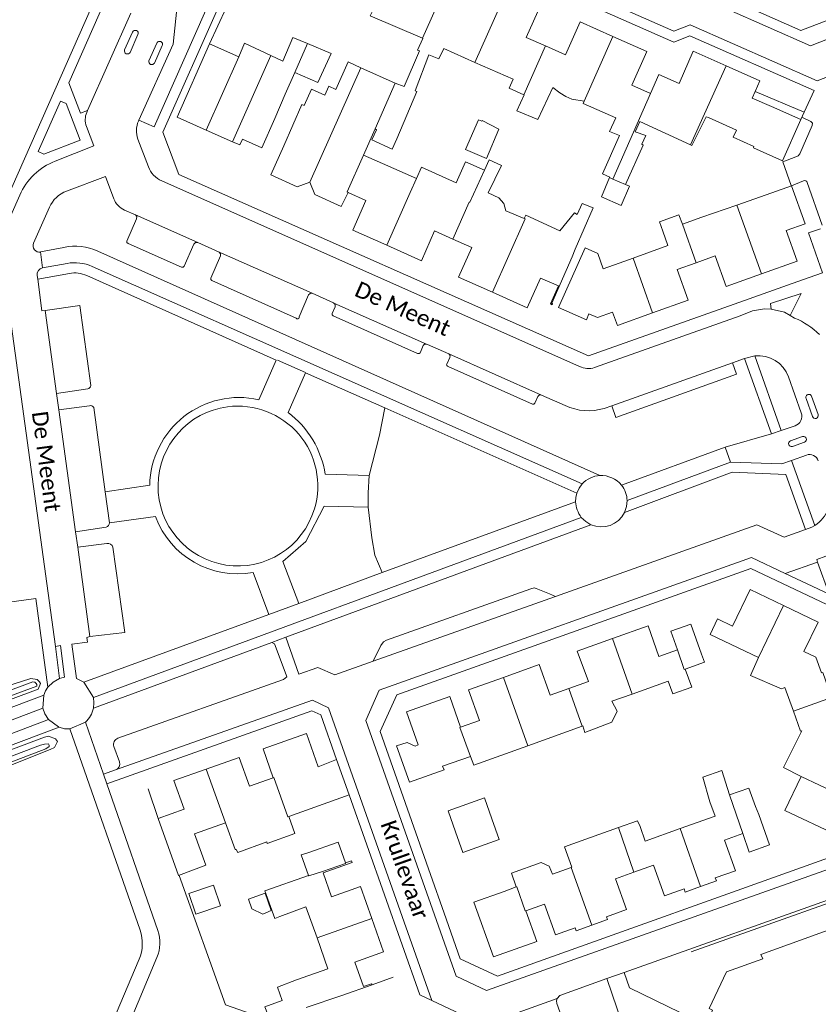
# Model space of a CAD drawing. Extents: x 177628 to 188968, y 384226 to 390673.
# Tile 236 of 256: x 184374 to 184499, y 386269 to 386422. Entities that reach past the tile are written whole.
import ezdxf

# ---------------------------------------------------------------- set-up
doc = ezdxf.new("R2010")
doc.units = 0
for name, color, linetype, lineweight in [('B01_F', 14, 'Continuous', 9), ('B01_T', 14, 'Continuous', 9), ('B02_F', 14, 'Continuous', 9), ('B02_T', 14, 'Continuous', 9), ('B07_D', 14, 'Continuous', 9), ('B07_F', 14, 'Continuous', 9), ('B07_T', 14, 'Continuous', 9), ('B11_F', 14, 'Continuous', 9), ('B11_S', 14, 'Continuous', 9), ('B14_F', 14, 'Continuous', 9), ('T01_F', 253, 'Continuous', 9), ('T01_T', 253, 'Continuous', 9), ('T04_F', 253, 'HAAG', 9), ('T05_T', 253, 'Continuous', 9), ('T09_F', 253, 'Continuous', 9), ('V00_D', 253, 'Continuous', 9), ('V00_F', 8, 'Continuous', 9), ('V00_T', 8, 'Continuous', 9), ('W01_F', 253, 'Continuous', 9), ('Z06', 7, 'Continuous', 9)]:
    doc.layers.add(name, color=color, linetype=linetype, lineweight=lineweight)
doc.styles.add('Legend', font='calibri.ttf')
doc.linetypes.add('HAAG', pattern='A,4,-1,[5,TOPOCAD.SHX,S=0.35,R=0,X=-0.35,Y=-0.35],-1', length=6)

msp = doc.modelspace()

# ---------------------------------------------------------------- linework, layer by layer
at = {"layer": 'B01_F', "linetype": 'Continuous'}
for points in [[(184413.572, 386416.51), (184415.437, 386415.651), (184417.004, 386419.341), (184419.277, 386418.386)], [(184408.558, 386416.304), (184409.435, 386418.417), (184413.572, 386416.51)], [(184417.295, 386413.85), (184415.782, 386410.5)], [(184488.774, 386402.324), (184485.551, 386403.786), (184486.088, 386404.903)], [(184460.958, 386386.378), (184463.77, 386392.776)], [(184423.801, 386306.898), (184420.934, 386305.777)], [(184425.754, 386301.389), (184423.801, 386306.898)], [(184416.376, 386298.026), (184425.754, 386301.389)]]:
    msp.add_lwpolyline(points, dxfattribs=at)
at = {"layer": 'B01_T', "linetype": 'Continuous'}
for points in [[(184450.349, 386426.742), (184455.602, 386424.413), (184453.336, 386419.303), (184456.319, 386418.001)], [(184456.319, 386418.001), (184459.458, 386416.63), (184461.724, 386421.741), (184466.819, 386419.482)], [(184466.819, 386419.482), (184472.09, 386417.145), (184469.755, 386411.879), (184472.653, 386410.594)], [(184403.5, 386404.899), (184398.953, 386406.916), (184404.023, 386418.32)], [(184404.023, 386418.32), (184408.558, 386416.304)], [(184472.653, 386410.594), (184473.966, 386413.556), (184477.129, 386412.154), (184479.314, 386417.189), (184484.46, 386414.911)], [(184427.589, 386414.615), (184425.588, 386415.508), (184423.682, 386411.235), (184422.591, 386411.721), (184421.983, 386410.358), (184419.892, 386411.29), (184418.753, 386408.736), (184418.389, 386408.898), (184415.607, 386402.473)], [(184484.46, 386414.911), (184489.721, 386412.581), (184488.988, 386410.926)], [(184415.782, 386410.5), (184414.176, 386406.721)], [(184488.526, 386409.883), (184488.988, 386410.926)], [(184488.988, 386410.926), (184496.586, 386407.687)], [(184488.526, 386409.883), (184491.542, 386408.548)], [(184491.542, 386408.548), (184496.061, 386406.539)], [(184481.711, 386406.84), (184486.088, 386404.903)], [(184496.586, 386407.687), (184496.061, 386406.539)], [(184407.614, 386403.075), (184408.728, 386402.581), (184409.128, 386403.486), (184412.154, 386402.148), (184414.176, 386406.721)], [(184496.061, 386406.539), (184493.21, 386400.127), (184488.691, 386402.137), (184488.774, 386402.324)], [(184403.5, 386404.899), (184407.614, 386403.075)], [(184427.993, 386401.011), (184429.785, 386405.081)], [(184415.607, 386402.473), (184413.56, 386397.912), (184417.661, 386396.071), (184419.65, 386396.818)], [(184427.993, 386401.011), (184430.956, 386399.696)], [(184419.65, 386396.818), (184420.406, 386394.875), (184424.516, 386392.997), (184425.605, 386395.19)], [(184489.943, 386382.497), (184495.509, 386384.484), (184493.804, 386389.259), (184496.761, 386390.315), (184494.629, 386396.231)], [(184494.629, 386396.231), (184491.57, 386395.13)], [(184425.605, 386395.19), (184428.373, 386393.954), (184426.318, 386389.32), (184431.618, 386386.964)], [(184480.693, 386391.325), (184477.64, 386390.235)], [(184431.618, 386386.964), (184437.036, 386384.555), (184439.062, 386389.199), (184441.909, 386387.935)], [(184474.589, 386389.146), (184475.386, 386386.914), (184469.959, 386384.977)], [(184441.909, 386387.935), (184444.839, 386386.633), (184442.78, 386381.997), (184448.065, 386379.652)], [(184467.517, 386374.486), (184466.782, 386376.537), (184464.424, 386375.731), (184463.092, 386376.275), (184462.729, 386375.344), (184458.365, 386377.279), (184462.479, 386386.558), (184464.458, 386385.681)], [(184460.958, 386386.378), (184460.494, 386385.183)], [(184460.494, 386385.183), (184457.316, 386377.951), (184457.407, 386377.871), (184457.341, 386377.717), (184457.13, 386377.829)], [(184469.959, 386384.977), (184467.791, 386384.203)], [(184472.99, 386376.449), (184478.547, 386378.441), (184476.847, 386383.203), (184479.776, 386384.248)], [(184479.776, 386384.248), (184482.772, 386385.316), (184484.465, 386380.542), (184489.943, 386382.497)], [(184448.065, 386379.652), (184453.496, 386377.243), (184455.536, 386381.85), (184458.372, 386380.652), (184457.13, 386377.829)], [(184467.517, 386374.486), (184472.99, 386376.449)], [(184493.374, 386330.891), (184488.176, 386333.382), (184485.458, 386327.683), (184483.111, 386328.798), (184481.951, 386326.369), (184489.498, 386322.765)], [(184498.765, 386328.307), (184493.374, 386330.891)], [(184466.74, 386325.747), (184472.307, 386327.737), (184473.998, 386322.946), (184476.863, 386323.974)], [(184498.765, 386328.307), (184496.575, 386323.738), (184498.419, 386322.859), (184499.31, 386320.403), (184499.491, 386320.457), (184500.886, 386316.553)], [(184459.95, 386317.939), (184463.006, 386319.029), (184461.271, 386323.793), (184466.74, 386325.747)], [(184449.788, 386319.691), (184455.362, 386321.68), (184457.058, 386316.908), (184459.95, 386317.939)], [(184443.106, 386311.941), (184446.039, 386312.979), (184444.33, 386317.743), (184449.788, 386319.691)], [(184493.618, 386318.092), (184494.918, 386314.432)], [(184440.537, 386305.276), (184435.167, 386303.363), (184433.15, 386309.026), (184434.787, 386309.578), (184436.039, 386308.985), (184436.5, 386309.183), (184434.663, 386314.32), (184441.415, 386316.713), (184443.106, 386311.941)], [(184494.918, 386314.432), (184496.026, 386311.315), (184496.216, 386311.383)], [(184420.934, 386305.777), (184419.097, 386310.957), (184412.348, 386308.555), (184413.94, 386304.078)], [(184413.94, 386304.078), (184410.223, 386302.776), (184408.642, 386307.238), (184403.516, 386305.424)], [(184396.039, 386297.725), (184400.054, 386299.15), (184398.462, 386303.636), (184403.516, 386305.424)], [(184503.137, 386298.07), (184501.74, 386295.119), (184493.62, 386298.976), (184496.137, 386304.275)], [(184481.923, 386300.317), (184482.721, 386298.075), (184477.293, 386296.145)], [(184412.92, 386294.076), (184413.005, 386293.836), (184417.32, 386295.369), (184416.376, 386298.026)], [(184403.432, 386290.436), (184399.192, 386288.838), (184396.039, 386297.725)], [(184403.432, 386290.436), (184401.692, 386295.335), (184406.511, 386297.047)], [(184477.293, 386296.145), (184471.866, 386294.215), (184471.069, 386296.458)], [(184464.618, 386295.225), (184467.671, 386296.311)], [(184467.671, 386296.311), (184467.718, 386296.328)], [(184487.059, 386295.382), (184484.196, 386294.362), (184485.889, 386289.593), (184482.742, 386288.473)], [(184425.173, 386290.816), (184426.107, 386291.144), (184426.204, 386290.856), (184421.708, 386289.248), (184423.02, 386285.522), (184427.529, 386287.11), (184429.283, 386282.13)], [(184474.841, 386285.67), (184473.144, 386290.448), (184470.097, 386289.366)], [(184412.642, 386286.474), (184419.439, 386288.866)], [(184451.025, 386289.218), (184451.787, 386287.075)], [(184457.409, 386289.074), (184460.323, 386290.11)], [(184460.323, 386290.11), (184460.441, 386290.152)], [(184470.097, 386289.366), (184467.224, 386288.345), (184468.932, 386283.56), (184465.818, 386282.423)], [(184482.742, 386288.473), (184482.942, 386288.012), (184480.465, 386287.113)], [(184412.642, 386286.474), (184414.168, 386282.171)], [(184453.252, 386283.368), (184454.962, 386278.584), (184448.229, 386276.178), (184445.193, 386284.671), (184449.901, 386286.354)], [(184451.787, 386287.075), (184449.901, 386286.354)], [(184480.465, 386287.113), (184478.098, 386286.253), (184477.923, 386286.754), (184474.841, 386285.67)], [(184457.873, 386279.614), (184456.165, 386284.399), (184453.252, 386283.368)], [(184414.97, 386282.454), (184414.168, 386282.171)], [(184429.317, 386271.814), (184429.26, 386272.005), (184427.968, 386271.548), (184426.621, 386275.368), (184431.102, 386276.965), (184429.283, 386282.13)], [(184465.818, 386282.423), (184466, 386281.974), (184463.538, 386281.102)], [(184503.645, 386280.628), (184503.367, 386281.417), (184489.883, 386276.567), (184490.145, 386275.854)], [(184463.538, 386281.102), (184461.119, 386280.245), (184460.938, 386280.698), (184457.873, 386279.614)], [(184417.558, 386272.591), (184422.456, 386274.324), (184420.759, 386279.12)], [(184490.145, 386275.854), (184484.491, 386273.833), (184481.792, 386268.149), (184482.33, 386267.905), (184479.009, 386260.87), (184478.417, 386261.103), (184475.725, 386255.391), (184477.691, 386249.758), (184476.997, 386249.501)], [(184424.601, 386270.153), (184429.317, 386271.814)], [(184419.081, 386268.286), (184424.601, 386270.153)]]:
    msp.add_lwpolyline(points, dxfattribs=at)
at = {"layer": 'B02_F', "linetype": 'Continuous'}
for points in [[(184419.277, 386418.386), (184422.933, 386416.851), (184420.892, 386412.312), (184417.295, 386413.85)], [(184480.642, 386323.292), (184481.097, 386322.067)], [(184487.972, 386302.469), (184489.022, 386299.601)]]:
    msp.add_lwpolyline(points, dxfattribs=at)
at = {"layer": 'B02_T', "linetype": 'Continuous'}
for points in [[(184476.863, 386323.974), (184475.841, 386326.87), (184478.939, 386327.992), (184480.642, 386323.292)], [(184441.159, 386298.922), (184446.809, 386300.924), (184447.961, 386297.672)], [(184489.531, 386298.324), (184489.022, 386299.601)], [(184441.159, 386298.922), (184442.315, 386295.671)], [(184489.531, 386298.324), (184491.213, 386293.616), (184488.061, 386292.49), (184487.059, 386295.382)], [(184447.961, 386297.672), (184449.111, 386294.426), (184443.469, 386292.423)], [(184442.315, 386295.671), (184443.469, 386292.423)], [(184419.325, 386292.371), (184424.041, 386294.032), (184425.173, 386290.816)], [(184419.439, 386288.866), (184418.308, 386292.081), (184419.325, 386292.371)]]:
    msp.add_lwpolyline(points, dxfattribs=at)
at = {"layer": 'B07_D', "linetype": 'Continuous'}
for points in [[(184440.078, 386425.776), (184437.16, 386419.188)], [(184445.324, 386415.401), (184450.349, 386426.742)], [(184462.352, 386409.388), (184466.819, 386419.482)], [(184417.295, 386413.85), (184419.277, 386418.386)], [(184452.946, 386410.39), (184456.319, 386418.001)], [(184403.5, 386404.899), (184408.558, 386416.304)], [(184407.614, 386403.075), (184413.572, 386416.51)], [(184427.589, 386414.615), (184419.65, 386396.818)], [(184478.927, 386402.606), (184484.46, 386414.911)], [(184429.785, 386405.081), (184432.934, 386412.231)], [(184466.816, 386397.272), (184472.653, 386410.594)], [(184427.993, 386401.011), (184425.431, 386395.268), (184425.605, 386395.19)], [(184466.296, 386397.502), (184466.816, 386397.272)], [(184466.816, 386397.272), (184468.802, 386396.415)], [(184435.254, 386395.183), (184431.618, 386386.964)], [(184444.46, 386393.701), (184441.909, 386387.935)], [(184486.134, 386393.228), (184489.943, 386382.497)], [(184453.009, 386391.15), (184453.149, 386391.092), (184448.065, 386379.652)], [(184477.64, 386390.235), (184479.776, 386384.248)], [(184469.959, 386384.977), (184472.99, 386376.449)], [(184493.374, 386330.891), (184489.498, 386322.765)], [(184466.74, 386325.747), (184469.799, 386317.101)], [(184476.863, 386323.974), (184477.933, 386320.932), (184478.07, 386320.981)], [(184449.788, 386319.691), (184453.578, 386309.045)], [(184462.034, 386312.088), (184459.95, 386317.939)], [(184494.918, 386314.432), (184500.886, 386316.553)], [(184444.638, 386307.354), (184443.01, 386311.907), (184443.106, 386311.941)], [(184403.516, 386305.424), (184406.511, 386297.047)], [(184416.376, 386298.026), (184416.225, 386297.972), (184414.049, 386304.116), (184413.94, 386304.078)], [(184496.137, 386304.275), (184504.717, 386300.212)], [(184484.976, 386301.403), (184487.059, 386295.382)], [(184467.671, 386296.311), (184470.097, 386289.366)], [(184480.465, 386287.113), (184477.293, 386296.145)], [(184425.173, 386290.816), (184425.201, 386290.737), (184421.61, 386289.46), (184419.456, 386288.819), (184419.439, 386288.866)], [(184460.323, 386290.11), (184463.538, 386281.102)], [(184451.787, 386287.075), (184451.873, 386287.108), (184453.182, 386283.343), (184453.252, 386283.368)], [(184420.759, 386279.12), (184429.283, 386282.13)]]:
    msp.add_lwpolyline(points, dxfattribs=at)
at = {"layer": 'B07_F', "linetype": 'Continuous'}
for points in [[(184444.526, 386393.672), (184446.81, 386398.653)], [(184436.22, 386397.359), (184435.254, 386395.183)]]:
    msp.add_lwpolyline(points, dxfattribs=at)
at = {"layer": 'B07_T', "linetype": 'Continuous'}
msp.add_lwpolyline([(184444.46, 386393.701), (184444.526, 386393.672)], dxfattribs=at)
at = {"layer": 'B11_F', "linetype": 'Continuous'}
for points in [[(184437.16, 386419.188), (184437.204, 386419.169), (184436.412, 386417.361), (184436.689, 386417.263), (184434.332, 386411.7)], [(184436.06, 386410.998), (184438.175, 386416.64), (184439.73, 386416), (184440.479, 386417.588), (184445.324, 386415.401)], [(184427.589, 386414.615), (184432.934, 386412.231)], [(184432.934, 386412.231), (184434.332, 386411.7)], [(184436.06, 386410.998), (184436.271, 386410.902), (184433.158, 386403.517)], [(184429.302, 386403.38), (184430.026, 386404.948)], [(184430.026, 386404.948), (184429.785, 386405.081)], [(184432.43, 386401.939), (184429.302, 386403.38)], [(184433.158, 386403.517), (184432.43, 386401.939)], [(184430.956, 386399.696), (184436.22, 386397.359)], [(184436.22, 386397.359), (184437.033, 386399.103), (184442.436, 386396.691), (184443.892, 386399.934), (184446.81, 386398.653)], [(184446.81, 386398.653), (184447.541, 386400.248), (184449.479, 386399.413), (184447.4, 386395.111), (184449.077, 386394.331), (184449.842, 386393.494), (184450.153, 386392.34), (184453.009, 386391.15)], [(184493.082, 386317.891), (184488.241, 386319.967), (184489.498, 386322.765)], [(184493.082, 386317.891), (184493.618, 386318.092)], [(184420.759, 386279.12), (184419.003, 386283.982), (184414.97, 386282.454)], [(184413.434, 386266.25), (184412.607, 386268.422), (184415.336, 386269.389), (184414.589, 386271.485), (184417.558, 386272.591)]]:
    msp.add_lwpolyline(points, dxfattribs=at)
at = {"layer": 'B11_S', "linetype": 'Continuous'}
for points in [[(184429.174, 386423.42), (184429.347, 386423.328), (184429.025, 386422.696), (184437.16, 386419.188)], [(184445.324, 386415.401), (184451.309, 386412.813), (184450.674, 386411.431), (184452.946, 386410.39)], [(184452.946, 386410.39), (184452.987, 386410.371), (184451.87, 386407.906), (184455.154, 386406.536), (184457.452, 386411.524), (184458.543, 386410.679), (184459.51, 386410.12), (184460.428, 386409.735), (184462.352, 386409.388)], [(184462.352, 386409.388), (184462.209, 386409.042), (184467.254, 386406.814), (184466.288, 386404.7), (184467.846, 386404.056), (184465.192, 386398.075), (184466.331, 386397.587), (184466.296, 386397.502)], [(184478.927, 386402.606), (184479.108, 386402.523), (184481.327, 386406.988), (184481.711, 386406.84)], [(184478.927, 386402.606), (184470.996, 386406.226), (184470.275, 386404.632), (184471.951, 386404.044), (184471.337, 386402.692), (184471.559, 386402.56), (184468.802, 386396.415)], [(184486.134, 386393.228), (184491.57, 386395.13)], [(184453.009, 386391.15), (184453.289, 386391.662), (184458.541, 386389.241), (184460.86, 386391.996), (184461.24, 386391.769), (184462.035, 386393.479), (184463.77, 386392.776)], [(184480.693, 386391.325), (184486.134, 386393.228)], [(184474.589, 386389.146), (184474.058, 386390.634), (184477.109, 386391.723), (184477.64, 386390.235)], [(184464.458, 386385.681), (184465.303, 386383.315), (184467.791, 386384.203)], [(184469.799, 386317.101), (184475.445, 386319.095), (184476.18, 386317.113), (184479.118, 386318.177), (184478.07, 386320.981)], [(184462.034, 386312.088), (184462.15, 386312.13), (184462.437, 386311.105), (184466.658, 386312.695), (184467.482, 386314.409), (184466.644, 386315.987), (184469.799, 386317.101)], [(184453.578, 386309.045), (184462.034, 386312.088)], [(184496.216, 386311.383), (184493.383, 386305.65), (184496.137, 386304.275)], [(184444.638, 386307.354), (184445.178, 386306.022), (184453.578, 386309.045)], [(184440.537, 386305.276), (184440.295, 386305.892), (184444.638, 386307.354)], [(184481.923, 386300.317), (184480.82, 386304.182), (184483.779, 386305.199), (184484.976, 386301.403)], [(184412.92, 386294.076), (184408.407, 386292.425), (184408.152, 386292.911), (184408.022, 386292.877), (184406.511, 386297.047)], [(184467.718, 386296.328), (184470.655, 386297.34), (184471.069, 386296.458)], [(184460.441, 386290.152), (184459.278, 386293.3), (184464.618, 386295.225)], [(184451.025, 386289.218), (184455.639, 386290.885), (184456.874, 386290.305), (184457.409, 386289.074)]]:
    msp.add_lwpolyline(points, dxfattribs=at)
at = {"layer": 'B14_F', "linetype": 'Continuous'}
for points in [[(184445.921, 386406.513), (184443.858, 386401.888), (184447.14, 386400.5), (184449.071, 386405.057), (184446.446, 386406.383)], [(184446.446, 386406.383), (184446.407, 386406.298), (184445.921, 386406.513)], [(184466.296, 386397.502), (184465.046, 386394.496), (184468.092, 386393.142), (184469.398, 386396.153), (184468.802, 386396.415)], [(184478.07, 386320.981), (184481.097, 386322.067)], [(184484.976, 386301.403), (184487.972, 386302.469)], [(184404.615, 386287.352), (184405.708, 386284.12), (184401.867, 386282.822), (184400.775, 386286.054), (184404.615, 386287.352)], [(184412.673, 386286.081), (184410.063, 386285.155), (184410.606, 386283.676), (184412.299, 386282.804), (184413.625, 386283.402), (184412.673, 386286.081)]]:
    msp.add_lwpolyline(points, dxfattribs=at)
at = {"layer": 'T01_F', "linetype": 'Continuous'}
for points in [[(184404.023, 386418.32), (184406.589, 386423.926), (184405.536, 386424.322)], [(184413.434, 386266.25), (184406.514, 386268.69), (184399.282, 386288.872)]]:
    msp.add_lwpolyline(points, dxfattribs=at)
at = {"layer": 'T01_T', "linetype": 'Continuous'}
for points in [[(184496.34, 386381.578), (184485.724, 386377.807)], [(184396.039, 386297.725), (184394.474, 386302.326)], [(184432.634, 386273.017), (184429.317, 386271.814)]]:
    msp.add_lwpolyline(points, dxfattribs=at)
at = {"layer": 'T04_F', "linetype": 'HAAG'}
msp.add_lwpolyline([(184513.222, 386289.126), (184479.024, 386276.982)], dxfattribs=at)
at = {"layer": 'T05_T', "linetype": 'Continuous'}
for points in [[(184493.285, 386399.975), (184494.606, 386396.292)], [(184440.55, 386283), (184438.437, 386288.985)]]:
    msp.add_lwpolyline(points, dxfattribs=at)
at = {"layer": 'T09_F', "linetype": 'Continuous'}
for points in [[(184331.467, 386303.323), (184324.54, 386300.656), (184324.322, 386300.404), (184324.329, 386299.788), (184324.513, 386299.492), (184324.714, 386299.243), (184325.211, 386298.989), (184328.892, 386300.018), (184353.077, 386308.83), (184377.325, 386317.881), (184377.705, 386318.76), (184377.566, 386319.002), (184377.181, 386319.359), (184376.204, 386319.538), (184370.621, 386317.763), (184331.467, 386303.323)], [(184334.965, 386294.092), (184328.211, 386291.375), (184327.75, 386290.993), (184327.739, 386290.312), (184328.163, 386289.589), (184328.442, 386289.256), (184328.805, 386289.097), (184329.068, 386289.139), (184344.2, 386294.574), (184379.223, 386308.441), (184379.864, 386308.766), (184380.32, 386309.699), (184380.023, 386310.14), (184378.94, 386310.528), (184378.294, 386310.367), (184334.965, 386294.092)]]:
    msp.add_lwpolyline(points, dxfattribs=at)
at = {"layer": 'V00_D', "linetype": 'Continuous'}
msp.add_lwpolyline([(184371.843, 386384.145), (184380.03, 386324.486)], dxfattribs=at)
at = {"layer": 'V00_F', "linetype": 'Continuous'}
for points in [[(184494.437, 386376.017), (184496.122, 386379.466), (184491.386, 386377.911), (184491.457, 386377.012)], [(184491.457, 386377.012), (184490.448, 386377.077), (184488.558, 386376.784), (184486.653, 386375.994)], [(184494.437, 386376.017), (184493.517, 386376.545), (184491.457, 386377.012)], [(184495.115, 386375.628), (184494.437, 386376.017)], [(184467.28, 386360.15), (184486.076, 386366.916)], [(184380.21, 386363.886), (184385.056, 386364.606)], [(184385.324, 386361.985), (184380.555, 386361.371)], [(184428.858, 386351.131), (184430.503, 386357.403), (184431.318, 386361.659)], [(184428.736, 386346.21), (184429.267, 386341.427), (184429.763, 386338.727), (184430.915, 386335.996)], [(184383.161, 386342.369), (184387.927, 386343.073)], [(184388.035, 386340.518), (184383.491, 386339.957)], [(184457.861, 386332.3), (184456.965, 386332.713), (184454.883, 386333.555), (184454.538, 386333.618), (184454.063, 386333.488), (184431.55, 386325.503), (184431.09, 386325.216), (184430.667, 386324.646), (184429.478, 386322.212)], [(184415.883, 386325.929), (184417.942, 386320.215)], [(184415.534, 386319.362), (184416.03, 386319.766), (184415.944, 386320.097), (184414.135, 386324.918), (184413.709, 386325.127)], [(184458.581, 386270.185), (184458.135, 386269.705)]]:
    msp.add_lwpolyline(points, dxfattribs=at)
for centre, radius, start, end in [((184384.856, 386365.244), 0.669, 287.38613, 350.07161), ((184385.481, 386361.435), 0.572, 27.81289, 105.95691), ((184387.433, 386344.002), 1.053, 298.01511, 346.4676), ((184388.216, 386339.747), 0.792, 16.10123, 103.24985)]:
    msp.add_arc(centre, radius, start, end, dxfattribs=at)
at = {"layer": 'V00_T', "linetype": 'Continuous'}
for points in [[(184475.514, 386425.931), (184477.833, 386426.812), (184497.585, 386418.038), (184503.664, 386420.419), (184522.404, 386462.777), (184520.375, 386468.002), (184498.32, 386477.813), (184497.823, 386479), (184494.963, 386480.269), (184491.826, 386478.746), (184450.973, 386496.782), (184428.749, 386446.577), (184475.514, 386425.931)], [(184394.729, 386465.846), (184402.554, 386462.367), (184370.422, 386389.746), (184364.991, 386392.176)], [(184414.301, 386448.094), (184415.233, 386447.702), (184415.04, 386447.283), (184476.287, 386420.31), (184478.866, 386421.307), (184498.644, 386412.549), (184506.907, 386415.772), (184526.916, 386461), (184531.798, 386462.918), (184544.605, 386457.225)], [(184414.301, 386448.094), (184395.381, 386405.385), (184393.025, 386406.466)], [(184411.113, 386436.855), (184415.013, 386445.618), (184476.316, 386418.603), (184478.823, 386419.601), (184498.141, 386411.086), (184496.586, 386407.687)], [(184453.416, 386439.284), (184496.107, 386420.412), (184503.122, 386423.126), (184513.425, 386446.429)], [(184385.03, 386407.959), (184383.905, 386407.521), (184382.084, 386412.268), (184387.833, 386425.225)], [(184399.175, 386425.09), (184399.024, 386424.749), (184398.33, 386418.296), (184393.025, 386406.466)], [(184485.724, 386377.807), (184463.002, 386369.738), (184399.244, 386398.003), (184396.742, 386404.561), (184405.536, 386424.322)], [(184391.755, 386423.087), (184385.03, 386407.959)], [(184392.034, 386420.158), (184390.789, 386417.376)], [(184391.649, 386416.997), (184392.871, 386419.787)], [(184395.816, 386418.437), (184394.573, 386415.673)], [(184395.421, 386415.316), (184396.659, 386418.057)], [(184383.862, 386403.352), (184381.716, 386409.036), (184380.808, 386409.413), (184377.329, 386401.58), (184378.238, 386401.176), (184383.862, 386403.352)], [(184384.894, 386407.652), (184385.03, 386407.959)], [(184496.228, 386406.904), (184497.636, 386406.248)], [(184379.989, 386400.073), (184385.999, 386402.435), (184384.833, 386405.476)], [(184392.952, 386406.302), (184393.025, 386406.466)], [(184497.869, 386405.641), (184495.907, 386401.222)], [(184497.636, 386406.248), (184497.878, 386405.993), (184497.869, 386405.641)], [(184394.488, 386399.199), (184392.871, 386403.51)], [(184495.33, 386400.717), (184493.285, 386399.975)], [(184495.907, 386401.222), (184495.671, 386400.909), (184495.33, 386400.717)], [(184389.123, 386394.182), (184387.796, 386397.695), (184381.747, 386395.402)], [(184461.638, 386368.108), (184396.57, 386396.991)], [(184494.629, 386396.231), (184496.509, 386397.025)], [(184497.096, 386396.716), (184499.421, 386390.123)], [(184371.658, 386388.438), (184374.456, 386394.765)], [(184379.088, 386392.882), (184376.618, 386387.287)], [(184392.471, 386391.684), (184390.772, 386392.438)], [(184392.471, 386391.684), (184402.19, 386387.376)], [(184392.471, 386391.684), (184392.685, 386391.425), (184392.642, 386391.092)], [(184391.143, 386387.633), (184392.642, 386391.092)], [(184499.148, 386389.551), (184497.254, 386388.884), (184499.447, 386382.681)], [(184391.327, 386387.255), (184391.143, 386387.399), (184391.143, 386387.633)], [(184399.665, 386383.571), (184391.327, 386387.255)], [(184401.571, 386387.136), (184400.067, 386383.714)], [(184402.19, 386387.376), (184401.83, 386387.386), (184401.571, 386387.136)], [(184402.19, 386387.376), (184405.492, 386385.912)], [(184377.715, 386385.921), (184381.337, 386386.645)], [(184377.715, 386385.921), (184378.013, 386383.436)], [(184386.625, 386386.053), (184464.795, 386351.148)], [(184405.492, 386385.912), (184405.866, 386385.746)], [(184405.492, 386385.912), (184405.723, 386385.655), (184405.717, 386385.309)], [(184405.866, 386385.746), (184419.971, 386379.491)], [(184381.839, 386384.137), (184378.013, 386383.436)], [(184405.717, 386385.309), (184404.199, 386381.868)], [(184382.197, 386382.582), (184377.258, 386381.67)], [(184462.033, 386349.807), (184385.716, 386383.677)], [(184400.067, 386383.714), (184399.899, 386383.551), (184399.665, 386383.571)], [(184499.447, 386382.681), (184496.34, 386381.578)], [(184377.176, 386382.283), (184377.258, 386381.67)], [(184377.258, 386381.67), (184377.92, 386376.757), (184378.437, 386376.816)], [(184414.387, 386369.061), (184384.912, 386382.261)], [(184404.199, 386381.868), (184404.204, 386381.642), (184404.361, 386381.48)], [(184404.361, 386381.48), (184417.528, 386375.639)], [(184417.954, 386375.826), (184419.438, 386379.274)], [(184419.438, 386379.274), (184419.665, 386379.479), (184419.971, 386379.491)], [(184423.329, 386378.004), (184419.971, 386379.491)], [(184423.329, 386378.004), (184423.391, 386377.977)], [(184423.391, 386377.977), (184437.796, 386371.591)], [(184423.391, 386377.977), (184423.597, 386377.723), (184423.564, 386377.398)], [(184378.437, 386376.816), (184383.798, 386377.609), (184385.515, 386365.129)], [(184380.21, 386363.886), (184378.437, 386376.816)], [(184423.122, 386376.369), (184423.121, 386376.133), (184423.281, 386375.959)], [(184423.564, 386377.398), (184423.122, 386376.369)], [(184423.281, 386375.959), (184436.422, 386370.141)], [(184463.971, 386367.921), (184486.653, 386375.994)], [(184437.299, 386371.349), (184437.506, 386371.556), (184437.796, 386371.591)], [(184437.796, 386371.591), (184437.958, 386371.519)], [(184436.848, 386370.328), (184437.299, 386371.349)], [(184437.958, 386371.519), (184441.29, 386370.043)], [(184441.29, 386370.043), (184441.476, 386369.789), (184441.437, 386369.477)], [(184441.29, 386370.043), (184455.721, 386363.645)], [(184411.672, 386362.924), (184414.387, 386369.061)], [(184418.979, 386367.137), (184414.6, 386369.081)], [(184441.437, 386369.477), (184440.971, 386368.465)], [(184466.633, 386361.994), (184485.462, 386368.66)], [(184485.462, 386368.66), (184487.34, 386369.325)], [(184485.462, 386368.66), (184486.076, 386366.916)], [(184487.34, 386369.325), (184488.906, 386369.746)], [(184491.505, 386357.59), (184487.34, 386369.325)], [(184488.906, 386369.746), (184493.045, 386358.12)], [(184418.984, 386367.09), (184416.259, 386360.935)], [(184431.318, 386361.659), (184418.984, 386367.09)], [(184441.171, 386368.113), (184454.301, 386362.214)], [(184496.162, 386360.865), (184494.148, 386366.499)], [(184380.555, 386361.371), (184380.21, 386363.886)], [(184454.301, 386362.214), (184454.529, 386362.207), (184454.675, 386362.382)], [(184454.675, 386362.382), (184455.139, 386363.433)], [(184455.139, 386363.433), (184455.386, 386363.659), (184455.721, 386363.645)], [(184459.414, 386362.008), (184455.721, 386363.645)], [(184496.891, 386363.118), (184497.89, 386360.303)], [(184498.766, 386360.611), (184497.769, 386363.456)], [(184383.161, 386342.369), (184380.555, 386361.371)], [(184385.987, 386361.702), (184387.79, 386348.595)], [(184461.218, 386348.385), (184431.318, 386361.659)], [(184466.633, 386361.994), (184465.453, 386361.576)], [(184467.28, 386360.15), (184466.633, 386361.994)], [(184493.045, 386358.12), (184491.505, 386357.59)], [(184493.045, 386358.12), (184495.201, 386358.864)], [(184484.298, 386355.549), (184491.505, 386357.59)], [(184496.361, 386357.18), (184494.473, 386356.507)], [(184494.773, 386355.65), (184496.68, 386356.304)], [(184468.181, 386349.626), (184484.298, 386355.549)], [(184484.298, 386355.549), (184485.158, 386353.209)], [(184469.036, 386347.227), (184485.158, 386353.209)], [(184485.158, 386353.209), (184493.104, 386352.944), (184494.641, 386353.484)], [(184496.962, 386354.302), (184494.641, 386353.484)], [(184494.641, 386353.484), (184498.262, 386343.333)], [(184428.858, 386351.131), (184422.03, 386351.311)], [(184428.736, 386346.21), (184428.691, 386348.425), (184428.858, 386351.131)], [(184468.627, 386345.366), (184485.397, 386351.621), (184493.743, 386351.293), (184496.804, 386342.694)], [(184387.79, 386348.595), (184394.71, 386349.602)], [(184387.79, 386348.595), (184388.456, 386343.756)], [(184461.218, 386348.385), (184461.569, 386349.129), (184462.033, 386349.807)], [(184461.001, 386347.043), (184430.915, 386335.996)], [(184461.218, 386348.385), (184461.057, 386347.722), (184461.001, 386347.043)], [(184468.627, 386345.366), (184468.944, 386346.272), (184469.036, 386347.227)], [(184417.936, 386331.215), (184415.445, 386337.721), (184419.013, 386340.844), (184421.866, 386346.357), (184428.736, 386346.21)], [(184385.924, 386316.573), (184461.903, 386344.604)], [(184395.617, 386344.736), (184388.456, 386343.756)], [(184461.903, 386344.604), (184462.588, 386343.939), (184463.411, 386343.455)], [(184415.883, 386325.929), (184463.411, 386343.455)], [(184496.804, 386342.694), (184493.477, 386341.518), (184489.256, 386343.459), (184457.861, 386332.3)], [(184498.262, 386343.333), (184497.79, 386343.073), (184496.804, 386342.694)], [(184383.491, 386339.957), (184383.161, 386342.369)], [(184385.4, 386326.038), (184383.491, 386339.957)], [(184388.977, 386339.967), (184390.802, 386326.705), (184385.4, 386326.038)], [(184493.628, 386335.882), (184488.428, 386338.332), (184430.443, 386317.698), (184428.355, 386312.984), (184442.403, 386273.169), (184447.162, 386270.95), (184503.785, 386291.051)], [(184499.982, 386338.559), (184498.553, 386338.055), (184498.673, 386337.655)], [(184440.55, 386283), (184443.058, 386275.896), (184448.847, 386273.164), (184504.023, 386292.876), (184510.029, 386305.553), (184501.116, 386330.586), (184488.315, 386336.654), (184433.173, 386316.996), (184430.58, 386311.243), (184438.437, 386288.985)], [(184498.673, 386337.655), (184500.472, 386332.656), (184493.628, 386335.882)], [(184493.628, 386335.882), (184498.673, 386337.655)], [(184410.807, 386336.024), (184413.248, 386329.459)], [(184430.915, 386335.996), (184417.936, 386331.215)], [(184378.851, 386318.176), (184376.95, 386331.98), (184368.683, 386330.809)], [(184457.861, 386332.3), (184429.478, 386322.212)], [(184413.248, 386329.459), (184417.936, 386331.215)], [(184413.248, 386329.459), (184384.421, 386318.924)], [(184384.421, 386318.924), (184383.326, 386319.534), (184382.6, 386324.853), (184385.006, 386325.166), (184384.904, 386325.912), (184385.4, 386326.038)], [(184413.709, 386325.127), (184415.883, 386325.929)], [(184380.03, 386324.486), (184380.792, 386324.631), (184381.44, 386319.706), (184381.043, 386319.625), (184380.656, 386319.505)], [(184380.656, 386319.505), (184380.03, 386324.486)], [(184385.94, 386314.887), (184413.709, 386325.127)], [(184429.478, 386322.212), (184423.534, 386320.099), (184420.871, 386321.253), (184417.942, 386320.215)], [(184380.656, 386319.505), (184379.658, 386318.97), (184378.851, 386318.176)], [(184378.216, 386316.939), (184378.479, 386317.585), (184378.851, 386318.176)], [(184384.421, 386318.924), (184385.924, 386316.573)], [(184415.534, 386319.362), (184389.74, 386310.225)], [(184325.036, 386296.86), (184378.216, 386316.939)], [(184378.216, 386316.939), (184378.04, 386314.88)], [(184385.94, 386314.887), (184386.022, 386315.731), (184385.924, 386316.573)], [(184378.04, 386314.88), (184326.341, 386295.268)], [(184378.92, 386313.15), (184378.36, 386314.01), (184378.04, 386314.88)], [(184389.369, 386305.274), (184420.042, 386316.135), (184422.533, 386314.977), (184438.65, 386269.399)], [(184388.013, 386303.128), (184419.953, 386314.496), (184421.341, 386313.838), (184423.801, 386306.898)], [(184326.221, 386291.432), (184380.618, 386311.929)], [(184378.92, 386313.15), (184326.765, 386293.263)], [(184378.92, 386313.15), (184380.491, 386311.99), (184380.618, 386311.929)], [(184380.618, 386311.929), (184381.436, 386311.692), (184382.288, 386311.675)], [(184382.288, 386311.675), (184384.684, 386312.709)], [(184384.684, 386312.709), (184387.498, 386304.61)], [(184382.288, 386311.675), (184393.204, 386280.312)], [(184389.129, 386308.934), (184389.992, 386306.537)], [(184387.498, 386304.61), (184389.369, 386305.274)], [(184388.013, 386303.128), (184387.498, 386304.61)], [(184395.957, 386280.274), (184388.013, 386303.128)], [(184425.754, 386301.389), (184436.781, 386270.281), (184438.65, 386269.399)], [(184468.593, 386273.751), (184503.314, 386286.117)], [(184393.057, 386275.813), (184385.489, 386257.9)], [(184388.523, 386258.718), (184395.824, 386276.071)], [(184465.894, 386272.79), (184468.593, 386273.751)], [(184468.593, 386273.751), (184469.422, 386271.34), (184481.239, 386265.593)], [(184458.581, 386270.185), (184465.894, 386272.79)], [(184473.539, 386248.403), (184467.411, 386246.345), (184462.365, 386261.28), (184469.03, 386263.541), (184465.894, 386272.79)], [(184438.65, 386269.399), (184445.916, 386265.971), (184446.347, 386265.885), (184446.683, 386265.947), (184447.634, 386266.286)], [(184458.135, 386269.705), (184448.173, 386266.114)], [(184459.089, 386266.19), (184458.093, 386268.943), (184458.042, 386269.328), (184458.135, 386269.705)]]:
    msp.add_lwpolyline(points, dxfattribs=at)
for centre, radius, start, end in [((184392.452, 386419.97), 0.458, 336.37495, 155.81445), ((184396.238, 386418.248), 0.462, 335.65363, 155.81743), ((184391.234, 386417.22), 0.471, 160.72469, 331.70936), ((184395.024, 386415.558), 0.465, 165.63773, 328.701), ((184387.67, 386406.485), 3.011, 157.20497, 199.58352), ((184396.324, 386404.807), 3.689, 156.08949, 200.58698), ((184383.68, 386390.688), 10.085, 111.46804, 156.154), ((184398.165, 386400.581), 3.928, 200.59457, 246.04077), ((184496.662, 386396.603), 0.449, 14.5762, 109.89867), ((184383.425, 386390.968), 4.741, 110.73266, 156.19254), ((184392.026, 386395.275), 3.102, 200.6336, 246.15881), ((184377.521, 386386.888), 0.987, 156.17946, 281.35467), ((184383.052, 386378.05), 8.764, 65.9409, 101.28359), ((184383.034, 386377.64), 6.606, 66.04522, 100.42194), ((184378.2, 386382.42), 1.033, 100.42314, 187.62263), ((184383.037, 386378.041), 4.618, 66.03886, 100.47536), ((184417.745, 386375.722), 0.233, 200.95421, 26.44558), ((184490.396, 386364.332), 12.242, 45.47368, 67.32426), ((184436.568, 386370.387), 0.286, 239.29638, 348.10341), ((184489.478, 386364.814), 4.965, 19.83787, 96.61232), ((184441.16, 386368.34), 0.227, 146.4054, 272.8035), ((184463.053, 386371.109), 3.318, 244.76516, 286.06943), ((184408.604, 386349.37), 13.896, 77.24721, 179.04517), ((184497.329, 386363.29), 0.47, 20.67152, 201.43848), ((184408.434, 386349.483), 12.441, 97.49829, 343.31814), ((184408.434, 386349.484), 12.441, 343.31623, 97.5002), ((184407.321, 386349.033), 14.885, 8.80359, 53.09415), ((184462.994, 386369.622), 8.414, 244.82064, 286.99599), ((184494.691, 386360.34), 1.561, 289.04651, 19.64728), ((184498.328, 386360.458), 0.464, 199.48811, 19.25506), ((184494.625, 386356.079), 0.454, 109.61253, 288.97352), ((184496.497, 386356.734), 0.467, 293.04309, 106.97563), ((184497.443, 386352.937), 1.447, 19.52645, 109.42397), ((184465.173, 386346.854), 4.31, 95.03179, 136.763), ((184464.825, 386346.688), 4.46, 41.20155, 90.39081), ((184465.082, 386347.17), 3.954, 0.83026, 38.40172), ((184495.636, 386347.556), 4.973, 301.86957, 19.60579), ((184465.445, 386347.3), 4.452, 183.31333, 217.27785), ((184408.394, 386349.415), 13.607, 200.11303, 280.21539), ((184465.022, 386347.133), 4.015, 246.35311, 333.8898), ((184382.035, 386315.688), 3.986, 311.64549, 348.41249), ((184390.076, 386309.276), 1.007, 109.47763, 199.86818), ((184389.01, 386306.236), 1.027, 290.47431, 17.01421), ((184387.279, 386278.254), 6.272, 337.10026, 19.15691), ((184390.416, 386278.346), 5.867, 337.18672, 19.18835)]:
    msp.add_arc(centre, radius, start, end, dxfattribs=at)
at = {"layer": 'W01_F', "linetype": 'Continuous'}
for points in [[(184337.323, 386304.601), (184325.088, 386300.001), (184324.973, 386299.883), (184324.955, 386299.743), (184325.062, 386299.551), (184325.281, 386299.406), (184325.475, 386299.433), (184347.557, 386307.445), (184377.111, 386318.321), (184377.138, 386318.56), (184377.033, 386318.729), (184376.795, 386318.944), (184376.514, 386318.981), (184376.105, 386318.868), (184351.631, 386309.748), (184337.323, 386304.601)], [(184332.697, 386292.085), (184328.844, 386290.539), (184328.704, 386290.26), (184328.928, 386289.821), (184329.081, 386289.651), (184329.555, 386289.897), (184378.509, 386308.575), (184379.037, 386308.926), (184379.066, 386309.113), (184378.937, 386309.321), (184378.323, 386309.302), (184377.722, 386309.146), (184332.697, 386292.085)]]:
    msp.add_lwpolyline(points, dxfattribs=at)

# ---------------------------------------------------------------- texts
at = {"layer": 'Z06', "linetype": 'Continuous', "style": 'Legend'}
for s, rotation, p in [('De Meent', 335.92116, (184426.399, 386379.178)), ('De Meent', 277.58707, (184376.338, 386360.959)), ('Krullevaar', 289.44957, (184430.611, 386296.862))]:
    msp.add_text(s, height=2.5, rotation=rotation, dxfattribs=at).set_placement(p)

doc.saveas('drawing.dxf')
